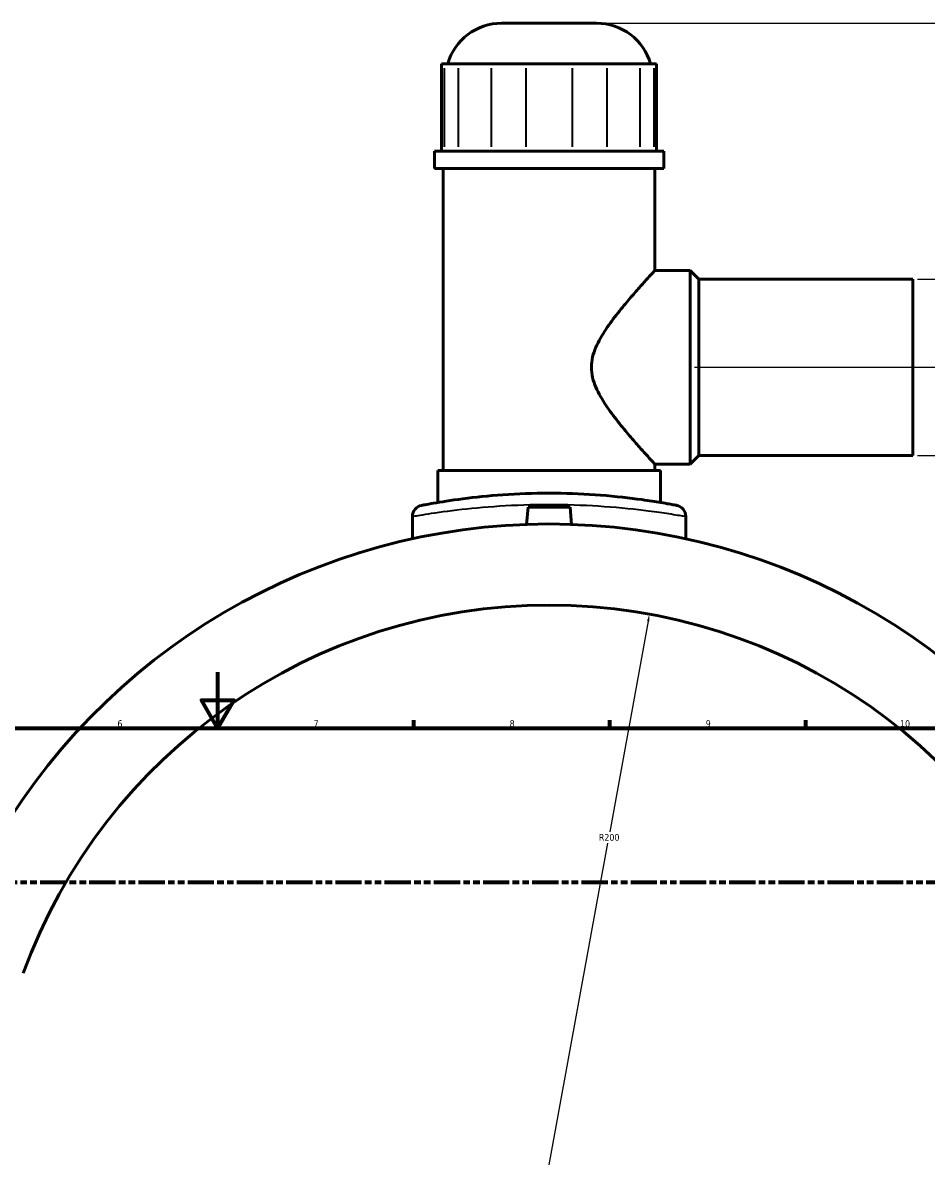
# Model space of a CAD drawing. Header units: millimetres. Extents: x -207 to 1456, y -196 to 1645.
# Tile 7 of 10: x 351 to 674, y 412 to 826. Entities that reach past the tile are written whole.
import ezdxf

# ---------------------------------------------------------------- set-up
doc = ezdxf.new("R2010")
doc.units = ezdxf.units.MM
doc.linetypes.add('DOUBLE_DASH_CHAIN', pattern=[1.2403, 0.6614, -0.0827, 0.1654, -0.0827, 0.1654, -0.0827])
for name, color, linetype, lineweight in [('Border (ANSI)', 7, 'Continuous', 70), ('Dimension (ANSI)', 7, 'Continuous', 25), ('Section Line (ANSI)', 7, 'DOUBLE_DASH_CHAIN', 70), ('Visible (ANSI)', 7, 'Continuous', 50), ('Visible Narrow (ANSI)', 7, 'Continuous', 35)]:
    doc.layers.add(name, color=color, linetype=linetype, lineweight=lineweight)
doc.styles.add('Note Text (ANSI)', font='tahoma.ttf')
doc.dimstyles.new('Default - mm (ANSI)', dxfattribs={"dimtxt": 2.4, "dimasz": 2.5, "dimexe": 3.175, "dimexo": 1.6002, "dimgap": 0.8, "dimtad": 0, "dimtoh": 1, "dimdec": 0, "dimrnd": 1e-08, "dimzin": 4, "dimdsep": 46, "dimtxsty": 'Note Text (ANSI)', "dimcen": 0.09, "dimdle": 10, "dimclrd": 256, "dimclre": 256, "dimclrt": 5, "dimadec": 1, "dimazin": 1, "dimtfac": 1.27, "dimtofl": 0, "dimtmove": 0, "dimatfit": 3, "dimfxl": 1, "dimtolj": 1, "dimtzin": 4, "dimlwd": -1, "dimlwe": -1, "dimarcsym": 0})

# ---------------------------------------------------------------- blocks, each defined once
blk = doc.blocks.new('Borders Default Border')
at = {"layer": 'Border (ANSI)'}
for p, q in [((490.58, 574), (490.58, 576.8)), ((560.67, 574), (560.67, 576.8)), ((630.75, 574), (630.75, 576.8))]:
    blk.add_line(p, q, dxfattribs=at)
at = {"layer": 'Border (ANSI)', "flags": 128}
for points in [[(420.5, 594), (420.5, 574), (414.73, 584), (426.27, 584), (420.5, 574)], [(20, 20), (20, 574), (821, 574), (821, 20), (20, 20)]]:
    blk.add_lwpolyline(points, dxfattribs=at)
at = {"layer": 'Border (ANSI)', "color": 5, "true_color": 0x0000ff, "char_height": 2.4, "attachment_point": 7, "style": 'Note Text (ANSI)'}
for s, insert in [('6', (384.69, 574.35)), ('7', (454.8, 574.4)), ('8', (524.84, 574.35)), ('9', (594.92, 574.35)), ('10', (664.35, 574.35))]:
    blk.add_mtext(s, dxfattribs=dict(at, insert=insert))
blk = doc.blocks.new('2dTransSection0')
at = {"layer": 'Section Line (ANSI)', "linetype": 'DOUBLE_DASH_CHAIN', "ltscale": 14.180482}
blk.add_line((233.94, 518.93), (841.42, 518.93), dxfattribs=at)
blk = doc.blocks.new('*D7')
at = {"layer": 'Defpoints', "color": 0, "transparency": 16777216}
for p in [(574.81, 614.69), (538.95, 417.93)]:
    blk.add_point(p, dxfattribs=at)
at = {"layer": 'Dimension (ANSI)', "transparency": 16777216}
for p, q in [((574.36, 612.23), (560.64, 536.92)), ((538.95, 417.93), (559.89, 532.82))]:
    blk.add_line(p, q, dxfattribs=at)
blk.add_solid([(573.95, 612.3), (574.77, 612.15), (574.81, 614.69)], dxfattribs=at)
at = {"layer": 'Dimension (ANSI)', "color": 5, "transparency": 16777216, "insert": (556.73, 536.12), "char_height": 2.4, "attachment_point": 1, "style": 'Note Text (ANSI)'}
blk.add_mtext('\\A1;R200', dxfattribs=at)
blk = doc.blocks.new('*D8')
at = {"layer": 'Defpoints', "color": 0, "transparency": 16777216}
for p in [(668.95, 734.43), (668.95, 671.43), (686.15, 671.43)]:
    blk.add_point(p, dxfattribs=at)
at = {"layer": 'Dimension (ANSI)', "transparency": 16777216}
for p, q in [((670.55, 734.43), (689.32, 734.43)), ((686.15, 731.93), (686.15, 705.37)), ((686.15, 673.93), (686.15, 700.49)), ((670.55, 671.43), (689.32, 671.43))]:
    blk.add_line(p, q, dxfattribs=at)
for points in [[(685.73, 731.93), (686.56, 731.93), (686.15, 734.43)], [(685.73, 673.93), (686.56, 673.93), (686.15, 671.43)]]:
    blk.add_solid(points, dxfattribs=at)
at = {"layer": 'Dimension (ANSI)', "color": 5, "transparency": 16777216, "insert": (684.9, 701.29), "char_height": 2.4, "attachment_point": 1, "rotation": 90, "style": 'Note Text (ANSI)'}
blk.add_mtext('\\A1;63', dxfattribs=at)
blk = doc.blocks.new('*D10')
at = {"layer": 'Defpoints', "color": 0, "transparency": 16777216}
for p in [(555.93, 825.93), (749.35, 825.93), (589.35, 702.93)]:
    blk.add_point(p, dxfattribs=at)
at = {"layer": 'Dimension (ANSI)', "transparency": 16777216}
for p, q in [((557.53, 825.93), (752.53, 825.93)), ((749.35, 823.43), (749.35, 767.65)), ((749.35, 705.43), (749.35, 761.2)), ((590.95, 702.93), (752.53, 702.93))]:
    blk.add_line(p, q, dxfattribs=at)
for points in [[(748.94, 823.43), (749.77, 823.43), (749.35, 825.93)], [(748.94, 705.43), (749.77, 705.43), (749.35, 702.93)]]:
    blk.add_solid(points, dxfattribs=at)
at = {"layer": 'Dimension (ANSI)', "color": 5, "transparency": 16777216, "insert": (748.1, 762), "char_height": 2.4, "attachment_point": 1, "rotation": 90, "style": 'Note Text (ANSI)'}
blk.add_mtext('\\A1;123', dxfattribs=at)

msp = doc.modelspace()

# ---------------------------------------------------------------- linework, layer by layer
at = {"layer": 'Visible (ANSI)'}
for p, q in [((521.98, 825.93), (555.93, 825.93)), ((500.56, 811.37), (501.42, 811.37)), ((500.56, 811.37), (500.56, 780.17)), ((506.58, 811.37), (501.42, 811.37)), ((506.58, 811.37), (518.24, 811.37)), ((530.71, 811.37), (518.24, 811.37)), ((530.71, 811.37), (547.2, 811.37)), ((559.67, 811.37), (547.2, 811.37)), ((559.67, 811.37), (571.32, 811.37)), ((576.49, 811.37), (571.32, 811.37)), ((576.49, 811.37), (577.35, 811.37)), ((577.35, 811.37), (577.35, 780.17)), ((579.9, 780.17), (498, 780.17)), ((498, 773.93), (498, 780.17)), ((579.9, 773.93), (579.9, 780.17)), ((579.9, 773.93), (498, 773.93)), ((501.15, 666.08), (501.15, 773.93)), ((576.75, 737.58), (576.75, 773.93)), ((576.75, 737.58), (589.35, 737.58)), ((589.35, 668.28), (589.35, 737.58)), ((592.5, 734.43), (589.35, 737.58)), ((592.5, 671.43), (592.5, 734.43)), ((592.5, 734.43), (668.95, 734.43)), ((668.95, 671.43), (668.95, 734.43)), ((592.5, 671.43), (589.35, 668.28)), ((592.5, 671.43), (668.95, 671.43)), ((576.75, 666.08), (576.75, 668.28)), ((576.75, 668.28), (589.35, 668.28)), ((578.75, 666.08), (499.15, 666.08)), ((499.15, 654.6), (499.15, 666.08)), ((578.75, 654.6), (578.75, 666.08)), ((490.13, 649.63), (490.13, 641.66)), ((531.45, 652.93), (530.92, 646.79)), ((546.45, 652.93), (531.45, 652.93)), ((546.45, 652.93), (546.99, 646.79)), ((587.78, 649.63), (587.78, 641.66))]:
    msp.add_line(p, q, dxfattribs=at)
for centre, radius, start, end in [((521.98, 805.93), 20, 90, 164.2167), ((555.93, 805.93), 20, 15.7833, 90), ((494.13, 649.63), 4, 100.9491, 180), ((583.78, 649.63), 4, 0, 79.0509), ((538.95, 417.93), 229, 24.9817, 147.2858), ((538.95, 417.93), 200, 20, 160)]:
    msp.add_arc(centre, radius, start, end, dxfattribs=at)
for points, knots in [([(576.75, 668.28), (576.75, 668.28), (576.53, 668.52), (575.66, 669.48), (575, 670.2), (573.35, 672.03), (572.35, 673.14), (570.15, 675.63), (568.95, 677.01), (566.42, 679.98), (564.99, 681.7), (562.08, 685.38), (560.61, 687.34), (557.87, 691.44), (556.61, 693.56), (554.71, 698.03), (554.06, 700.37), (554.06, 705.49), (554.71, 707.83), (556.61, 712.3), (557.87, 714.42), (560.61, 718.52), (562.08, 720.48), (564.99, 724.16), (566.42, 725.88), (568.95, 728.85), (570.15, 730.22), (572.35, 732.71), (573.35, 733.83), (575, 735.66), (575.66, 736.38), (576.53, 737.34), (576.75, 737.58), (576.75, 737.58)], [5.885067, 5.885067, 5.885067, 5.885067, 6.588338, 6.588338, 7.291609, 7.291609, 7.99488, 7.99488, 8.698151, 8.698151, 9.466147, 9.466147, 10.234142, 10.234142, 11.002138, 11.002138, 11.770133, 11.770133, 12.538129, 12.538129, 13.306124, 13.306124, 14.07412, 14.07412, 14.842116, 14.842116, 15.545387, 15.545387, 16.248658, 16.248658, 16.951929, 16.951929, 17.6552, 17.6552, 17.6552, 17.6552]), ([(584.54, 653.56), (584.54, 653.56), (584.25, 653.61), (582.77, 653.9), (581.14, 654.2), (577, 654.9), (574.7, 655.27), (567.88, 656.21), (562.85, 656.8), (552.19, 657.62), (546.66, 657.87), (535.45, 657.97), (529.77, 657.81), (519.13, 657.17), (514.17, 656.68), (505.28, 655.6), (501.45, 655), (495.89, 654.05), (494.14, 653.71), (493.44, 653.57), (493.37, 653.56), (493.37, 653.56)], [14.757787, 14.757787, 14.757787, 14.757787, 15.668033, 15.668033, 17.124426, 17.124426, 18.321091, 18.321091, 20.19337, 20.19337, 21.918927, 21.918927, 23.656345, 23.656345, 25.386076, 25.386076, 27.231449, 27.231449, 29.067946, 29.067946, 29.515553, 29.515553, 29.515553, 29.515553])]:
    msp.add_open_spline(points, degree=3, knots=knots, dxfattribs=at)
at = {"layer": 'Visible Narrow (ANSI)'}
for p, q in [((501.42, 809.81), (501.42, 781.73)), ((506.58, 781.73), (506.58, 809.81)), ((518.24, 809.81), (518.24, 781.73)), ((530.71, 781.73), (530.71, 809.81)), ((547.2, 809.81), (547.2, 781.73)), ((559.67, 781.73), (559.67, 809.81)), ((571.32, 809.81), (571.32, 781.73)), ((576.49, 781.73), (576.49, 809.81))]:
    msp.add_line(p, q, dxfattribs=at)
msp.add_arc((583.78, 649.63), 4, 3.9525, 75.0984, dxfattribs=at)
msp.add_open_spline([(490.13, 649.63), (490.13, 649.63), (490.2, 649.64), (490.96, 649.78), (492.83, 650.11), (498.79, 651.05), (502.89, 651.64), (512.41, 652.7), (517.72, 653.18), (529.12, 653.81), (535.2, 653.97), (547.21, 653.87), (553.14, 653.62), (564.54, 652.82), (569.94, 652.24), (577.24, 651.31), (579.7, 650.95), (584.14, 650.26), (585.89, 649.96), (587.47, 649.69), (587.78, 649.63), (587.78, 649.63)], degree=3, knots=[-29.515553, -29.515553, -29.515553, -29.515553, -29.067946, -29.067946, -27.231449, -27.231449, -25.386076, -25.386076, -23.656345, -23.656345, -21.918927, -21.918927, -20.19337, -20.19337, -18.321091, -18.321091, -17.124426, -17.124426, -15.668033, -15.668033, -14.757787, -14.757787, -14.757787, -14.757787], dxfattribs=at)

# ---------------------------------------------------------------- block references
msp.add_blockref('Borders Default Border', (0, 0))
at = {"layer": 'Section Line (ANSI)'}
msp.add_blockref('2dTransSection0', (0, 0), dxfattribs=at)

# ---------------------------------------------------------------- dimensions: what is measured, and where the dimension line sits
at = {"layer": 'Dimension (ANSI)'}
for base, p1, p2, angle, picture, middle in [((749.35, 825.93), (589.35, 702.93), (555.93, 825.93), 90, '*D10', (749.35, 764.43)), ((686.15, 671.43), (668.95, 734.43), (668.95, 671.43), 270, '*D8', (686.15, 702.93))]:
    dim = msp.add_linear_dim(base=base, p1=p1, p2=p2, angle=angle, dimstyle='Default - mm (ANSI)', override={"dimgap": 0.8, "dimtoh": 0, "dimdec": 0, "dimtol": 0, "dimlim": 0, "dimtp": 0, "dimtm": 0, "dimtdec": 2, "dimatfit": 1}, dxfattribs=at)
    dim.commit()
    dim.dimension.update_dxf_attribs({"geometry": picture, "text_midpoint": middle, "dimtype": 160})
dim = msp.add_radius_dim(center=(538.95, 417.93), mpoint=(574.81, 614.69), dimstyle='Default - mm (ANSI)', override={"dimgap": 0.8, "dimtih": 1, "dimdec": 0, "dimlfac": 1, "dimcen": 0, "dimdle": 0, "dimtol": 0, "dimlim": 0, "dimtp": 0, "dimtm": 0, "dimtdec": 2, "dimtmove": 2}, dxfattribs=at)
dim.commit()
dim.dimension.update_dxf_attribs({"geometry": '*D7', "text_midpoint": (560.27, 534.87), "dimtype": 164})

doc.saveas('drawing.dxf')
